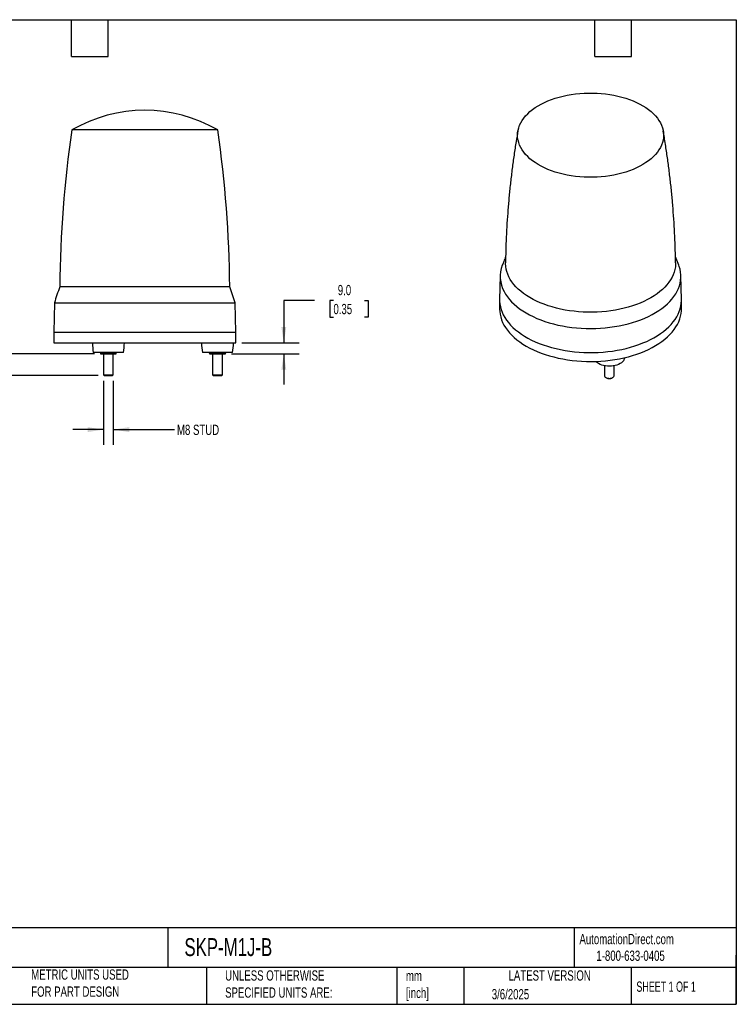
# Model space of a CAD drawing. Header units: millimetres. Extents: x 25 to 1092, y 25 to 838.
# Tile 2 of 2: x 501 to 1092, y 25 to 838. Entities that reach past the tile are written whole.
import ezdxf

# ---------------------------------------------------------------- set-up
doc = ezdxf.new("R2010")
doc.units = ezdxf.units.MM
doc.header["$LTSCALE"] = 4
doc.linetypes.add('SLD-Solid', pattern=[0])
doc.layers.add('DIMENSIONS', color=140, linetype='SLD-Solid', lineweight=25)
doc.layers.add('TEXT', color=140, linetype='SLD-Solid', lineweight=25)
doc.styles.add('SLDTEXTSTYLE0', font='TXT', dxfattribs={"width": 0.7})
doc.styles.add('SLDTEXTSTYLE1', font='TXT', dxfattribs={"width": 0.65})
doc.dimstyles.new('SLDDIMSTYLE1', dxfattribs={"dimtxt": 8.632031, "dimasz": 13.208, "dimexe": 0, "dimexo": 0.0625, "dimgap": 2.158008, "dimtad": 0, "dimtih": 1, "dimtoh": 1, "dimrnd": 1e-09, "dimzin": 4, "dimdsep": 46, "dimtxsty": 'SLDTEXTSTYLE0', "dimsah": 1, "dimcen": 0.09, "dimadec": 0, "dimazin": 1, "dimtfac": 1, "dimtmove": 0, "dimatfit": 0, "dimfxl": 0, "dimfrac": 2, "dimtolj": 1, "dimtzin": 12, "dimarcsym": 0})
doc.dimstyles.new('SLDDIMSTYLE2', dxfattribs={"dimtxt": 8.632031, "dimasz": 13.208, "dimexe": 0, "dimexo": 0.0625, "dimgap": 2.158008, "dimtad": 0, "dimtih": 1, "dimtoh": 1, "dimrnd": 1e-09, "dimzin": 12, "dimdsep": 46, "dimtxsty": 'SLDTEXTSTYLE0', "dimsah": 1, "dimcen": 0.09, "dimadec": 0, "dimazin": 3, "dimtfac": 1, "dimtmove": 0, "dimatfit": 0, "dimfxl": 0, "dimfrac": 2, "dimtolj": 1, "dimtzin": 12, "dimarcsym": 0})

# ---------------------------------------------------------------- blocks, each defined once
blk = doc.blocks.new('_D_2')
at = {"layer": 'DIMENSIONS'}
for p, q in [((418.42, 603.18), (415.53, 603.18)), ((415.53, 603.18), (415.53, 589.46)), ((444.08, 603.18), (446.97, 603.18)), ((446.97, 603.18), (446.97, 589.46)), ((459.63, 603.18), (485.03, 603.18)), ((485.03, 603.18), (485.03, 562.38)), ((415.53, 589.46), (418.42, 589.46)), ((446.97, 589.46), (444.08, 589.46)), ((562.54, 562.38), (472.33, 562.38)), ((565.73, 544.38), (472.33, 544.38)), ((485.03, 544.38), (485.03, 518.98))]:
    blk.add_line(p, q, dxfattribs=at)
for points in [[(485.03, 562.38), (487.07, 575.59), (483, 575.59)], [(485.03, 544.38), (483, 531.17), (487.07, 531.17)]]:
    blk.add_solid(points, dxfattribs=at)
at = {"layer": 'DIMENSIONS', "char_height": 8.467, "attachment_point": 1, "style": 'SLDTEXTSTYLE0'}
for s, insert in [('18.0', (418.42, 616.03)), ('0.71', (418.42, 600.37))]:
    blk.add_mtext(s, dxfattribs=dict(at, insert=insert))
blk = doc.blocks.new('_D_3')
at = {"layer": 'DIMENSIONS'}
for p, q in [((744.25, 606.38), (718.85, 606.38)), ((718.85, 606.38), (718.85, 571.38)), ((759.8, 606.38), (756.9, 606.38)), ((756.9, 606.38), (756.9, 592.67)), ((785.45, 606.38), (788.35, 606.38)), ((788.35, 606.38), (788.35, 592.67)), ((756.9, 592.67), (759.8, 592.67)), ((788.35, 592.67), (785.45, 592.67)), ((684.2, 571.38), (731.55, 571.38)), ((675.7, 562.38), (731.55, 562.38)), ((718.85, 562.38), (718.85, 536.98))]:
    blk.add_line(p, q, dxfattribs=at)
for points in [[(718.85, 571.38), (720.88, 584.59), (716.81, 584.59)], [(718.85, 562.38), (716.81, 549.17), (720.88, 549.17)]]:
    blk.add_solid(points, dxfattribs=at)
at = {"layer": 'DIMENSIONS', "char_height": 8.467, "attachment_point": 1, "style": 'SLDTEXTSTYLE0'}
for s, insert in [('9.0', (763.39, 619.23)), ('0.35', (759.8, 603.58))]:
    blk.add_mtext(s, dxfattribs=dict(at, insert=insert))
blk = doc.blocks.new('_D_4')
at = {"layer": 'DIMENSIONS'}
for p, q in [((570.12, 539.99), (570.12, 487.12)), ((578.12, 539.99), (578.12, 487.12)), ((570.12, 499.82), (544.72, 499.82)), ((578.12, 499.82), (628.76, 499.82))]:
    blk.add_line(p, q, dxfattribs=at)
for points in [[(570.12, 499.82), (556.91, 501.85), (556.91, 497.78)], [(578.12, 499.82), (591.33, 497.78), (591.33, 501.85)]]:
    blk.add_solid(points, dxfattribs=at)
at = {"layer": 'DIMENSIONS', "insert": (630.69, 503.87), "char_height": 8.467, "attachment_point": 1, "style": 'SLDTEXTSTYLE0'}
blk.add_mtext('M8 STUD', dxfattribs=at)

msp = doc.modelspace()

# ---------------------------------------------------------------- linework, layer by layer
for p, q in [((664.369544, 747.159263), (543.876233, 747.159263)), ((897.354642, 626.841415), (896.935752, 607.24742)), ((1046.92433, 607.24742), (1046.505441, 626.841415)), ((571.166415, 617.704763), (533.958082, 617.704763)), ((674.287695, 617.704763), (571.166415, 617.704763)), ((529.54181, 604.379012), (529.122889, 580.379012)), ((529.54181, 604.379012), (678.703967, 604.379012)), ((679.122889, 580.379012), (678.703967, 604.379012)), ((896.930041, 606.713115), (896.930041, 599.364248)), ((1046.930041, 599.364248), (1046.930041, 606.713115)), ((529.122889, 580.379012), (529.122889, 571.379012)), ((529.122889, 580.379012), (679.122889, 580.379012)), ((679.122889, 571.379012), (679.122889, 580.379012)), ((529.122889, 571.379012), (679.122889, 571.379012)), ((567.872889, 563.379012), (561.622889, 563.379012)), ((567.622889, 563.379012), (567.622889, 562.959569)), ((586.622889, 563.379012), (567.872889, 563.379012)), ((570.122889, 562.379012), (570.122889, 545.069512)), ((574.122889, 563.379012), (574.122889, 562.959569)), ((578.122889, 545.069512), (578.122889, 562.379012)), ((580.622889, 562.959569), (580.622889, 563.379012)), ((676.622889, 563.379012), (651.622889, 563.379012)), ((657.622889, 562.959569), (657.622889, 563.379012)), ((660.122889, 562.379012), (660.122889, 545.069512)), ((664.122889, 563.379012), (664.122889, 562.959569)), ((668.122889, 545.069512), (668.122889, 562.379012)), ((670.622889, 563.379012), (670.622889, 562.959569)), ((999.903082, 558.712679), (999.971909, 559.229793)), ((570.122889, 545.069512), (570.813389, 544.379012)), ((570.122889, 545.069512), (578.122889, 545.069512)), ((577.432389, 544.379012), (578.122889, 545.069512)), ((660.122889, 545.069512), (660.813389, 544.379012)), ((660.122889, 545.069512), (668.122889, 545.069512)), ((667.432389, 544.379012), (668.122889, 545.069512)), ((983.459184, 552.538238), (983.459184, 544.424441)), ((991.459184, 544.424441), (991.459184, 552.538238)), ((570.813389, 544.379012), (577.432389, 544.379012)), ((660.813389, 544.379012), (667.432389, 544.379012)), ((984.630297, 542.79189), (985.118634, 542.509887)), ((989.799734, 542.509887), (990.288071, 542.79189))]:
    msp.add_line(p, q)
at = {"flags": 128}
for points in [[(914.311304, 732.73605), (913.369896, 734.724391), (912.634182, 736.741434), (912.106747, 738.780095), (911.789444, 740.833214), (911.683386, 742.893578), (911.788947, 744.953951), (912.105756, 747.007095), (912.6327, 749.045799), (913.367928, 751.062901), (914.308858, 753.051317), (915.452184, 755.004062), (916.79389, 756.914277), (918.329265, 758.775252), (920.052914, 760.580451), (921.958783, 762.323532), (924.040178, 763.998373), (926.289788, 765.599092), (928.699711, 767.120065), (931.261482, 768.55595), (933.966104, 769.901704), (936.804074, 771.152599), (939.765426, 772.304242), (942.839758, 773.352587), (946.01627, 774.293953), (949.283805, 775.125031), (952.630886, 775.842905), (956.045756, 776.445051), (959.516419, 776.929354), (963.030687, 777.294115), (966.576213, 777.538051), (970.140545, 777.660305), (973.711163, 777.660448), (977.275525, 777.53848), (980.82111, 777.294829), (984.335465, 776.930351), (987.806246, 776.446326), (991.221261, 775.844454), (994.568514, 775.126849), (997.83625, 774.296033), (1001.012988, 773.354922), (1004.087572, 772.306824), (1007.049202, 771.155419), (1009.887474, 769.904751), (1012.592419, 768.559215), (1015.154536, 767.123535), (1017.564825, 765.602756), (1019.814821, 764.002218), (1021.89662, 762.327543), (1023.802909, 760.584615), (1025.526993, 758.779555), (1027.062815, 756.918703), (1028.404982, 755.008596), (1029.548778, 753.055943), (1030.490187, 751.067602), (1031.225901, 749.050559), (1031.753336, 747.011898), (1032.070639, 744.958779), (1032.176697, 742.898415), (1032.071135, 740.838042), (1031.754327, 738.784898), (1031.227383, 736.746194), (1030.492155, 734.729092), (1029.551225, 732.740676), (1028.407899, 730.787931), (1027.066193, 728.877716), (1025.530818, 727.016741), (1023.807169, 725.211543), (1021.9013, 723.468461), (1019.819905, 721.79362), (1017.570295, 720.192901), (1015.160371, 718.671928), (1012.5986, 717.236043), (1009.893979, 715.890289), (1007.056008, 714.639394), (1004.094656, 713.487751), (1001.020325, 712.439406), (997.843813, 711.498041), (994.576278, 710.666962), (991.229197, 709.949088), (987.814327, 709.346942), (984.343663, 708.862639), (980.829396, 708.497878), (977.283869, 708.253943), (973.719537, 708.131688), (970.14892, 708.131545), (966.584558, 708.253513), (963.038973, 708.497164), (959.524618, 708.861642), (956.053837, 709.345668), (952.638822, 709.94754), (949.291568, 710.665144), (946.023833, 711.495961), (942.847094, 712.437071), (939.77251, 713.485169), (936.810881, 714.636575), (933.972609, 715.887242), (931.267664, 717.232778), (928.705547, 718.668458), (926.295257, 720.189238), (924.045262, 721.789775), (921.963463, 723.46445), (920.057174, 725.207378), (918.33309, 727.012438), (916.797267, 728.87329), (915.455101, 730.783397), (914.311304, 732.73605)], [(900.602139, 613.732803), (901.862777, 611.559114), (903.322028, 609.427239), (904.975756, 607.343219), (906.819273, 605.312964), (908.847354, 603.342227), (911.05425, 601.436595), (913.433704, 599.601469), (915.978973, 597.842053), (918.682841, 596.163331), (921.537644, 594.570064), (924.53529, 593.066768), (927.667281, 591.657704), (930.92474, 590.346865), (934.298433, 589.137968), (937.778797, 588.03444), (941.355966, 587.039408), (945.019801, 586.155693), (948.759916, 585.3858), (952.565709, 584.731912), (956.426392, 584.195881), (960.331023, 583.779228), (964.268531, 583.483133), (968.227758, 583.308436), (972.197478, 583.255631), (976.166441, 583.324869), (980.123395, 583.515954), (984.057124, 583.828343), (987.956478, 584.261151), (991.810403, 584.813152), (995.607975, 585.48278), (999.338429, 586.268137), (1002.991191, 587.166998), (1006.555907, 588.176814), (1010.022472, 589.294723), (1013.38106, 590.517557), (1016.622151, 591.841848), (1019.736557, 593.263843), (1022.71545, 594.779511), (1025.550387, 596.384556), (1028.23333, 598.074428), (1030.756676, 599.844338), (1033.113272, 601.689267), (1035.296437, 603.603987), (1037.299983, 605.58307), (1039.118231, 607.620905), (1040.746026, 609.711718), (1042.178756, 611.84958), (1043.412357, 614.028432), (1044.443335, 616.242098), (1045.268765, 618.484303), (1045.886309, 620.74869), (1046.294216, 623.028842), (1046.491329, 625.318295), (1046.47709, 627.61056), (1046.25154, 629.899138), (1045.815317, 632.177543), (1045.169659, 634.439316), (1044.749309, 635.613056)], [(992.426814, 598.452646), (988.731717, 597.864286), (984.986478, 597.393292), (981.202273, 597.041071), (977.390397, 596.808674), (973.562224, 596.696793), (969.72918, 596.705764), (965.902705, 596.835559), (962.094217, 597.08579), (958.315084, 597.455712), (954.576582, 597.94422), (950.889871, 598.549855), (947.265951, 599.270812), (943.715639, 600.104938), (940.24953, 601.049743), (936.877968, 602.102408), (933.611015, 603.259792), (930.458421, 604.518441), (927.429594, 605.874597), (924.533575, 607.324214), (921.779005, 608.862966), (919.174105, 610.48626), (916.72665, 612.189252), (914.443944, 613.966859), (912.332799, 615.813777), (910.399515, 617.724492), (908.649863, 619.693304), (907.089063, 621.714337), (905.721774, 623.781558), (904.552077, 625.888798), (903.583463, 628.029769), (902.818821, 630.198081), (902.260434, 632.387263), (901.909969, 634.590782), (901.768472, 636.802061), (901.767551, 637.520213)], [(1042.092526, 637.520662), (1042.083841, 636.473678), (1041.911291, 634.263134), (1041.52989, 632.061328), (1040.940775, 629.874832), (1040.145705, 627.71017), (1039.147053, 625.573803), (1037.947798, 623.472106), (1036.551521, 621.411353), (1034.962388, 619.397692), (1033.185142, 617.437135), (1031.225086, 615.53553), (1029.088071, 613.698555), (1026.780473, 611.93169), (1024.309181, 610.24021), (1021.681568, 608.629162), (1018.905477, 607.103354), (1015.989193, 605.667339), (1012.94142, 604.325404), (1009.771252, 603.081553), (1006.488151, 601.939498), (1003.101915, 600.902648), (999.62265, 599.974097), (996.06074, 599.156617), (992.426814, 598.452646)], [(896.935752, 607.24742), (896.944742, 605.855901), (897.127607, 603.572551), (897.51896, 601.297955), (898.117709, 599.038452), (898.922187, 596.80034), (899.930151, 594.589856), (901.138792, 592.413162), (902.54474, 590.276324), (904.144078, 588.185299), (905.932347, 586.145914), (907.904564, 584.163853), (910.055231, 582.244642), (912.378354, 580.393628), (914.867459, 578.615972), (917.515607, 576.916627), (920.315418, 575.300331), (923.259088, 573.771587), (926.338413, 572.334658), (929.54481, 570.993547), (932.869343, 569.751993), (936.302744, 568.613457), (939.835445, 567.581111), (943.457599, 566.657833), (947.159112, 565.846196), (950.929665, 565.148463), (954.75875, 564.566578), (958.635695, 564.102163), (962.549693, 563.756512), (966.489836, 563.530589), (970.445142, 563.425023), (974.404586, 563.440109), (978.357134, 563.575805), (982.291768, 563.831732), (986.197522, 564.207177), (990.06351, 564.701094), (993.878957, 565.312106), (997.633228, 566.03851), (1001.31586, 566.878281), (1004.916588, 567.82908), (1008.425377, 568.888255), (1011.832447, 570.052854), (1015.128302, 571.319633), (1018.303755, 572.685059), (1021.349957, 574.145328), (1024.258416, 575.696369), (1027.021027, 577.333859), (1029.630089, 579.053234), (1032.078331, 580.849703), (1034.358929, 582.718257), (1036.465526, 584.653689), (1038.392252, 586.650605), (1040.133735, 588.703439), (1041.685122, 590.806469), (1043.04209, 592.953834), (1044.200855, 595.139548), (1045.158189, 597.35752), (1045.911423, 599.601568), (1046.458457, 601.865436), (1046.797767, 604.142816), (1046.928408, 606.42736), (1046.92433, 607.24742)], [(896.930041, 599.364248), (897.010068, 597.364662), (897.297277, 595.084895), (897.792501, 592.817055), (898.494359, 590.567463), (899.400896, 588.34239), (900.509584, 586.148036), (901.817334, 583.990518), (903.320501, 581.87585), (905.014895, 579.809925), (906.895794, 577.798502), (908.957954, 575.847186), (911.195629, 573.961416), (913.602582, 572.146449), (916.172104, 570.407342), (918.897033, 568.748943)], [(918.897033, 568.748943), (921.769774, 567.175875), (924.782322, 565.692522), (927.926278, 564.303018), (931.192881, 563.011235), (934.573026, 561.820776), (938.057291, 560.734956), (941.635966, 559.756803), (945.299076, 558.889043), (949.036411, 558.134095), (952.837555, 557.494063), (956.691913, 556.970731), (960.588742, 556.565556), (964.517181, 556.27967), (968.466282, 556.113868), (972.425037, 556.068612), (976.382412, 556.144029), (980.327377, 556.339909), (984.248938, 556.655705), (988.136163, 557.090538), (991.978219, 557.643195), (995.764398, 558.312136), (999.484146, 559.095496), (1003.127095, 559.991093), (1006.683093, 560.99643), (1010.142228, 562.108705), (1013.494858, 563.324818), (1016.73164, 564.641379), (1019.843552, 566.054719), (1022.82192, 567.560899), (1025.658444, 569.15572), (1028.345216, 570.834738), (1030.87475, 572.593273), (1033.239994, 574.426423), (1035.434356, 576.329079), (1037.451721, 578.295939), (1039.286464, 580.321519), (1040.933474, 582.400176), (1042.388158, 584.526114), (1043.646463, 586.693408), (1044.704881, 588.896019), (1045.560463, 591.127806), (1046.210824, 593.38255), (1046.65415, 595.653966), (1046.889208, 597.935723), (1046.930041, 599.364248)], [(990.694422, 552.404681), (989.090761, 552.220533), (987.459184, 552.158798), (985.827607, 552.220533), (984.223946, 552.404681), (982.675641, 552.708091), (981.209184, 553.125572), (979.849666, 553.64998), (978.620349, 554.272344), (977.542267, 554.982013), (976.633867, 555.766846), (976.284948, 556.14072)], [(999.907659, 558.720373), (999.852245, 558.433005), (999.533257, 557.507231), (999.007678, 556.613414), (998.284502, 555.766846), (997.376101, 554.982013), (996.298019, 554.272344), (995.068702, 553.64998), (993.709184, 553.125572), (992.242727, 552.708091), (990.694422, 552.404681)], [(983.459184, 544.424441), (983.541822, 543.95749), (983.833953, 543.448551), (984.321521, 542.992223), (984.978242, 542.613106), (985.768711, 542.331639), (986.650314, 542.162995), (987.575523, 542.116267), (988.49446, 542.193972), (989.357586, 542.391923), (990.118368, 542.699447), (990.735792, 543.099966), (991.176574, 543.571888), (991.416951, 544.089771), (991.459184, 544.424441)]]:
    msp.add_lwpolyline(points, dxfattribs=at)
for centre, radius, start, end in [((604.122889, 643.379012), 120, 59.863918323, 120.136081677), ((1533.891924, 606.202064), 1000, 171.896760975, 179.340929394), ((-325.646147, 606.202064), 1000, 0.659070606, 8.103239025), ((923.32948, 626.272858), 25.957369, 158.910518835, 208.888191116), ((816.440957, 516.692756), 300, 160.323645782, 163.005043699), ((391.80482, 516.692756), 300, 16.994956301, 19.676354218), ((660.811922, 576.088678), 100, 182.699438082, 187.301851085), ((487.433855, 576.088678), 100, 352.698148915, 357.300561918), ((750.811922, 576.088678), 100, 182.699438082, 187.301851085), ((577.433855, 576.088678), 100, 352.698148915, 357.300561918), ((987.459184, 546.952247), 5.021229, 242.216559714, 297.783440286)]:
    msp.add_arc(centre, radius, start, end)
for points, knots in [([(912.006387, 746.403747), (911.500881, 743.491405), (910.353036, 736.878403), (908.777518, 726.505104), (907.242708, 715.297733), (905.896519, 704.044519), (904.733112, 692.753789), (903.755978, 681.431316), (902.963828, 670.083543), (902.363813, 658.716506), (901.952636, 647.860805), (901.833772, 640.792758), (901.778752, 637.521108)], [0, 0, 0, 0, 0.0814232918, 0.1848864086, 0.2884308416, 0.3920415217, 0.4957040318, 0.59940453, 0.7031296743, 0.8068665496, 0.9106025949, 1, 1, 1, 1]), ([(1042.069515, 637.520346), (1042.051919, 639.152809), (1041.993447, 644.577448), (1041.695836, 653.786466), (1041.182995, 665.138701), (1040.472959, 676.466629), (1039.580679, 687.764461), (1038.503913, 699.02616), (1037.243758, 710.245319), (1035.80636, 721.417237), (1034.175642, 732.530724), (1032.85491, 740.859295), (1032.021554, 745.465347), (1031.851764, 746.403798)], [0, 0, 0, 0, 0.0446011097, 0.148208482, 0.2517511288, 0.3552171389, 0.4585944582, 0.5618708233, 0.6650336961, 0.7680701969, 0.8709670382, 0.9737104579, 1, 1, 1, 1]), ([(901.877129, 642.4242), (901.340872, 641.169029), (900.383484, 638.928153), (899.520444, 636.634972), (899.140814, 635.62626)], [0, 0, 0, 0, 0.560125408, 1, 1, 1, 1]), ([(1044.746379, 635.613056), (1044.027438, 637.478886), (1043.149691, 639.756856), (1042.181704, 641.982563), (1042.006571, 642.385248)], [0, 0, 0, 0, 0.8190754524, 1, 1, 1, 1]), ([(570.872889, 562.379012), (570.320872, 562.379012), (569.774341, 562.43404), (568.690461, 562.636211), (568.152551, 562.783015), (567.622889, 562.959569)], [0, 0, 0, 0, 0.5, 0.5, 1, 1, 1, 1]), ([(567.622889, 562.959569), (567.622889, 562.783269), (567.622889, 562.63677), (567.622889, 562.43394), (567.622889, 562.379012), (567.622889, 562.379012)], [0, 0, 0, 0, 0.5, 0.5, 1, 1, 1, 1]), ([(567.622889, 562.379012), (567.622889, 562.379012), (567.691664, 562.379012), (567.981853, 562.379012), (568.203445, 562.379012), (568.784002, 562.379012), (569.142605, 562.379012), (569.952831, 562.379012), (570.403791, 562.379012), (570.872889, 562.379012)], [0, 0, 0, 0, 0.25, 0.25, 0.5, 0.5, 0.75, 0.75, 1, 1, 1, 1]), ([(574.122889, 562.959569), (573.593989, 562.783269), (573.057938, 562.63677), (571.971273, 562.43394), (571.423645, 562.379012), (570.872889, 562.379012)], [0, 0, 0, 0, 0.5, 0.5, 1, 1, 1, 1]), ([(570.872889, 562.379012), (571.341986, 562.379012), (571.861722, 562.379012), (572.962136, 562.379012), (573.542332, 562.379012), (574.703445, 562.379012), (575.283641, 562.379012), (576.384055, 562.379012), (576.903791, 562.379012), (577.372889, 562.379012)], [0, 0, 0, 0, 0.25, 0.25, 0.5, 0.5, 0.75, 0.75, 1, 1, 1, 1]), ([(577.372889, 562.379012), (576.820872, 562.379012), (576.274341, 562.43404), (575.190461, 562.636211), (574.652551, 562.783015), (574.122889, 562.959569)], [0, 0, 0, 0, 0.5, 0.5, 1, 1, 1, 1]), ([(580.622889, 562.959569), (580.093989, 562.783269), (579.557938, 562.63677), (578.471273, 562.43394), (577.923645, 562.379012), (577.372889, 562.379012)], [0, 0, 0, 0, 0.5, 0.5, 1, 1, 1, 1]), ([(577.372889, 562.379012), (577.841986, 562.379012), (578.292946, 562.379012), (579.103172, 562.379012), (579.461775, 562.379012), (580.042332, 562.379012), (580.263925, 562.379012), (580.554113, 562.379012), (580.622889, 562.379012), (580.622889, 562.379012)], [0, 0, 0, 0, 0.25, 0.25, 0.5, 0.5, 0.75, 0.75, 1, 1, 1, 1]), ([(580.622889, 562.379012), (580.622889, 562.379012), (580.622889, 562.43404), (580.622889, 562.636211), (580.622889, 562.783015), (580.622889, 562.959569)], [0, 0, 0, 0, 0.5, 0.5, 1, 1, 1, 1]), ([(660.872889, 562.379012), (660.320872, 562.379012), (659.774341, 562.43404), (658.690461, 562.636211), (658.152551, 562.783015), (657.622889, 562.959569)], [0, 0, 0, 0, 0.5, 0.5, 1, 1, 1, 1]), ([(657.622889, 562.959569), (657.622889, 562.783269), (657.622889, 562.63677), (657.622889, 562.43394), (657.622889, 562.379012), (657.622889, 562.379012)], [0, 0, 0, 0, 0.5, 0.5, 1, 1, 1, 1]), ([(657.622889, 562.379012), (657.622889, 562.379012), (657.691664, 562.379012), (657.981853, 562.379012), (658.203445, 562.379012), (658.784002, 562.379012), (659.142605, 562.379012), (659.952831, 562.379012), (660.403791, 562.379012), (660.872889, 562.379012)], [0, 0, 0, 0, 0.25, 0.25, 0.5, 0.5, 0.75, 0.75, 1, 1, 1, 1]), ([(664.122889, 562.959569), (663.593989, 562.783269), (663.057938, 562.63677), (661.971273, 562.43394), (661.423645, 562.379012), (660.872889, 562.379012)], [0, 0, 0, 0, 0.5, 0.5, 1, 1, 1, 1]), ([(660.872889, 562.379012), (661.341986, 562.379012), (661.861722, 562.379012), (662.962136, 562.379012), (663.542332, 562.379012), (664.703445, 562.379012), (665.283641, 562.379012), (666.384055, 562.379012), (666.903791, 562.379012), (667.372889, 562.379012)], [0, 0, 0, 0, 0.25, 0.25, 0.5, 0.5, 0.75, 0.75, 1, 1, 1, 1]), ([(667.372889, 562.379012), (666.820872, 562.379012), (666.274341, 562.43404), (665.190461, 562.636211), (664.652551, 562.783015), (664.122889, 562.959569)], [0, 0, 0, 0, 0.5, 0.5, 1, 1, 1, 1]), ([(670.622889, 562.959569), (670.093989, 562.783269), (669.557938, 562.63677), (668.471273, 562.43394), (667.923645, 562.379012), (667.372889, 562.379012)], [0, 0, 0, 0, 0.5, 0.5, 1, 1, 1, 1]), ([(667.372889, 562.379012), (667.841986, 562.379012), (668.292946, 562.379012), (669.103172, 562.379012), (669.461775, 562.379012), (670.042332, 562.379012), (670.263925, 562.379012), (670.554113, 562.379012), (670.622889, 562.379012), (670.622889, 562.379012)], [0, 0, 0, 0, 0.25, 0.25, 0.5, 0.5, 0.75, 0.75, 1, 1, 1, 1]), ([(670.622889, 562.379012), (670.622889, 562.379012), (670.622889, 562.43404), (670.622889, 562.636211), (670.622889, 562.783015), (670.622889, 562.959569)], [0, 0, 0, 0, 0.5, 0.5, 1, 1, 1, 1])]:
    msp.add_open_spline(points, degree=3, knots=knots)
at = {"layer": 'TEXT'}
for p, q in [((25.4, 838.2), (1092.2, 838.2)), ((543.56, 807.72), (543.56, 838.2)), ((574.04, 807.72), (574.04, 838.2)), ((975.36, 807.72), (975.36, 838.2)), ((1005.84, 807.72), (1005.84, 838.2)), ((1092.2, 838.2), (1092.2, 25.4)), ((543.56, 807.72), (574.04, 807.72)), ((975.36, 807.72), (1005.84, 807.72)), ((1092.2, 88.504431), (25.4, 88.504431)), ((623.035582, 88.504431), (623.035582, 55.88)), ((958.30151, 88.504431), (958.30151, 55.88)), ((1092.2, 25.4), (1092.2, 66.04)), ((1092.2, 55.88), (25.4, 55.88)), ((655.120709, 55.88), (655.120709, 25.4)), ((812.097218, 55.88), (812.097218, 25.4)), ((867.24839, 55.88), (867.24839, 25.4)), ((1005.394996, 55.88), (1005.394996, 25.4)), ((25.4, 25.4), (1092.2, 25.4))]:
    msp.add_line(p, q, dxfattribs=at)

# ---------------------------------------------------------------- texts
for s, insert, char_height, attachment_point, style in [('AutomationDirect.com', (962.779835, 83.506125), 8.46666667, 1, 'SLDTEXTSTYLE0'), ('SKP-M1J-B', (636.830888, 80.025548), 14.8166667, 1, 'SLDTEXTSTYLE0'), ('1-800-633-0405', (976.766319, 69.748095), 8.46666667, 1, 'SLDTEXTSTYLE0'), ('METRIC UNITS USED ^JFOR PART DESIGN', (510.417338, 54.223531), 8.46666667, 1, 'SLDTEXTSTYLE0'), ('UNLESS OTHERWISE ^JSPECIFIED UNITS ARE:', (670.431652, 53.442035), 8.46666667, 1, 'SLDTEXTSTYLE0'), ('mm^J[inch]', (819.628677, 53.188756), 8.4666667, 1, 'SLDTEXTSTYLE0'), ('LATEST VERSION', (938.208526, 53.455975), 8.46666667, 2, 'SLDTEXTSTYLE0'), ('SHEET 1 OF 1', (1009.765143, 44.205962), 8.46666667, 1, 'SLDTEXTSTYLE1'), ('3/6/2025', (890.451234, 37.988479), 8.4666667, 1, 'SLDTEXTSTYLE0')]:
    msp.add_mtext(s, dxfattribs=dict(at, insert=insert, char_height=char_height, attachment_point=attachment_point, style=style))

# ---------------------------------------------------------------- dimensions: what is measured, and where the dimension line sits
at = {"layer": 'DIMENSIONS'}
for base, p1, p2, picture, middle in [((718.845081, 571.379012), (670.622889, 562.379012), (679.122889, 571.379012), '_D_3', (718.845081, 606.38435)), ((485.033281, 544.379012), (567.622889, 562.379012), (570.813389, 544.379012), '_D_2', (485.033281, 603.179124))]:
    dim = msp.add_linear_dim(base=base, p1=p1, p2=p2, angle=90, dimstyle='SLDDIMSTYLE1', dxfattribs=at)
    dim.commit()
    dim.dimension.update_dxf_attribs({"geometry": picture, "text_midpoint": middle, "dimtype": 160})
dim = msp.add_linear_dim(base=(570.122889, 499.816098), p1=(578.122889, 545.069512), p2=(570.122889, 545.069512), text='M8 STUD', dimstyle='SLDDIMSTYLE2', dxfattribs=at)
dim.commit()
dim.dimension.update_dxf_attribs({"geometry": '_D_4', "text_midpoint": (656.845746, 499.816098), "dimtype": 160})

doc.saveas('drawing.dxf')
